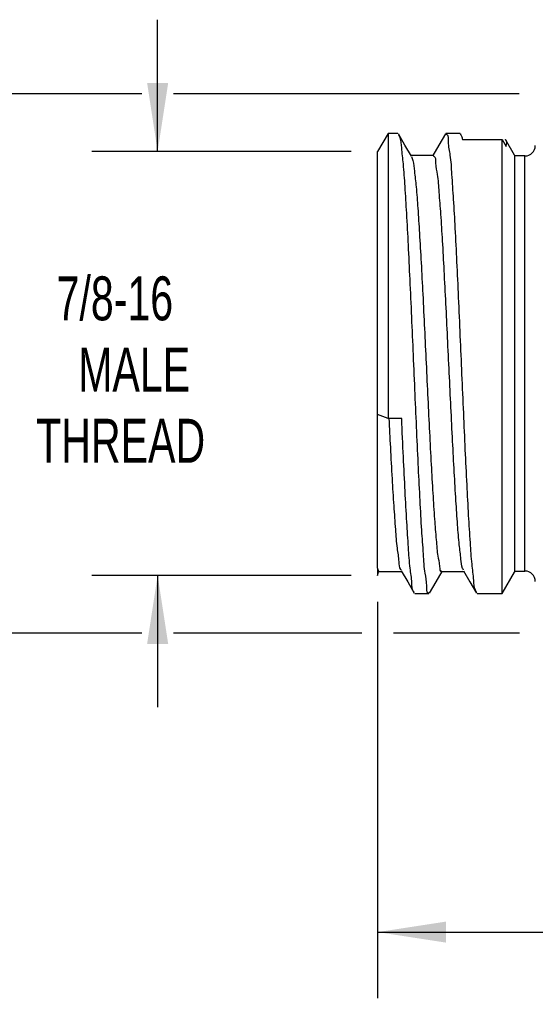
# Model space of a CAD drawing. Header units: millimetres. Extents: x 6 to 273, y 6 to 210.
# Tile 3 of 11: x 106 to 131, y 49 to 97. Entities that reach past the tile are written whole.
import ezdxf

# ---------------------------------------------------------------- set-up
doc = ezdxf.new("R2010")
doc.units = ezdxf.units.MM
doc.linetypes.add('SLD-Solid', pattern=[0])
doc.layers.add('DIMENSIONS', color=140, linetype='SLD-Solid', lineweight=25)
doc.styles.add('SLDTEXTSTYLE0', font='TXT', dxfattribs={"width": 0.7})
doc.dimstyles.new('SLDDIMSTYLE1', dxfattribs={"dimtxt": 2.158008, "dimasz": 3.302, "dimexe": 0, "dimexo": 0.0625, "dimgap": 0.539502, "dimtad": 0, "dimtih": 1, "dimtoh": 1, "dimdec": 1, "dimrnd": 1e-09, "dimzin": 12, "dimdsep": 46, "dimtxsty": 'SLDTEXTSTYLE0', "dimsah": 1, "dimcen": 0.09, "dimadec": 0, "dimazin": 3, "dimtfac": 1, "dimtdec": 1, "dimtofl": 0, "dimtmove": 0, "dimatfit": 3, "dimfxl": 0, "dimfrac": 2, "dimtolj": 1, "dimtzin": 12, "dimarcsym": 0})
doc.dimstyles.new('SLDDIMSTYLE2', dxfattribs={"dimtxt": 2.158008, "dimasz": 3.302, "dimexe": 0, "dimexo": 0.0625, "dimgap": 0.539502, "dimtad": 0, "dimtih": 1, "dimtoh": 1, "dimdec": 1, "dimrnd": 1e-09, "dimzin": 12, "dimdsep": 46, "dimtxsty": 'SLDTEXTSTYLE0', "dimsah": 1, "dimcen": 0.09, "dimadec": 0, "dimazin": 3, "dimtfac": 1, "dimtdec": 1, "dimtmove": 0, "dimatfit": 0, "dimfxl": 0, "dimfrac": 2, "dimtolj": 1, "dimtzin": 12, "dimarcsym": 0})
doc.dimstyles.new('SLDDIMSTYLE3', dxfattribs={"dimtxt": 2.158008, "dimasz": 3.302, "dimexe": 0, "dimexo": 0.0625, "dimgap": 0.539502, "dimtad": 0, "dimtih": 1, "dimtoh": 1, "dimdec": 1, "dimrnd": 1e-09, "dimzin": 4, "dimdsep": 46, "dimtxsty": 'SLDTEXTSTYLE0', "dimsah": 1, "dimcen": 0.09, "dimadec": 0, "dimazin": 1, "dimtfac": 1, "dimtdec": 1, "dimtofl": 0, "dimtmove": 0, "dimatfit": 3, "dimfxl": 0, "dimfrac": 2, "dimtolj": 1, "dimtzin": 12, "dimarcsym": 0})

# ---------------------------------------------------------------- blocks, each defined once
blk = doc.blocks.new('_D_4')
at = {"layer": 'DIMENSIONS'}
for p, q in [((176.832, 70.724), (176.832, 49.424)), ((123.532, 68.519), (123.532, 49.424)), ((123.532, 52.599), (141.417, 52.599)), ((144.342, 52.599), (143.617, 52.599)), ((143.617, 52.599), (143.617, 49.17)), ((150.754, 52.599), (151.479, 52.599)), ((151.479, 52.599), (151.479, 49.17)), ((176.832, 52.599), (153.678, 52.599)), ((143.617, 49.17), (144.342, 49.17)), ((151.479, 49.17), (150.754, 49.17))]:
    blk.add_line(p, q, dxfattribs=at)
for points in [[(123.532, 52.599), (126.834, 52.091), (126.834, 53.107)], [(176.832, 52.599), (173.53, 53.107), (173.53, 52.091)]]:
    blk.add_solid(points, dxfattribs=at)
at = {"layer": 'DIMENSIONS', "char_height": 2.1167, "attachment_point": 1, "style": 'SLDTEXTSTYLE0'}
for s, insert in [('53.3', (144.342, 55.811)), ('2.10', (144.342, 51.898))]:
    blk.add_mtext(s, dxfattribs=dict(at, insert=insert))
blk = doc.blocks.new('_D_6')
at = {"layer": 'DIMENSIONS'}
for p, q in [((112.928, 90.211), (112.928, 96.561)), ((122.262, 90.211), (109.753, 90.211)), ((122.262, 69.789), (109.753, 69.789)), ((112.928, 69.789), (112.928, 63.439))]:
    blk.add_line(p, q, dxfattribs=at)
for points in [[(112.928, 90.211), (113.436, 93.513), (112.42, 93.513)], [(112.928, 69.789), (112.42, 66.487), (113.436, 66.487)]]:
    blk.add_solid(points, dxfattribs=at)
at = {"layer": 'DIMENSIONS', "char_height": 2.1167, "attachment_point": 1, "style": 'SLDTEXTSTYLE0'}
for s, insert in [('7/8-16', (108.056, 84.192)), ('MALE', (109.096, 80.762)), ('THREAD', (107.072, 77.332))]:
    blk.add_mtext(s, dxfattribs=dict(at, insert=insert))
blk = doc.blocks.new('_D_7')
at = {"layer": 'DIMENSIONS'}
for p, q in [((112.166, 92.989), (93.954, 92.989)), ((97.129, 92.989), (97.129, 84.394)), ((130.358, 92.989), (113.69, 92.989)), ((93.923, 80.481), (93.198, 80.481)), ((93.198, 80.481), (93.198, 77.052)), ((100.335, 80.481), (101.06, 80.481)), ((101.06, 80.481), (101.06, 77.052)), ((93.198, 77.052), (93.923, 77.052)), ((101.06, 77.052), (100.335, 77.052)), ((97.129, 66.995), (97.129, 76.569)), ((112.166, 66.995), (93.954, 66.995)), ((122.77, 66.995), (113.69, 66.995)), ((130.362, 66.995), (124.294, 66.995))]:
    blk.add_line(p, q, dxfattribs=at)
for points in [[(97.129, 92.989), (96.621, 89.687), (97.637, 89.687)], [(97.129, 66.995), (97.637, 70.297), (96.621, 70.297)]]:
    blk.add_solid(points, dxfattribs=at)
at = {"layer": 'DIMENSIONS', "char_height": 2.1167, "attachment_point": 1, "style": 'SLDTEXTSTYLE0'}
for s, insert in [('26.0', (93.923, 83.693)), ('1.02', (93.923, 79.78))]:
    blk.add_mtext(s, dxfattribs=dict(at, insert=insert))

msp = doc.modelspace()

# ---------------------------------------------------------------- linework, layer by layer
for p, q in [((124.032, 91.077), (123.532, 90.211)), ((124.507, 91.077), (124.032, 91.077)), ((124.032, 91.077), (124.032, 77.339)), ((127.507, 91.077), (126.825, 91.077)), ((127.616, 90.791), (129.532, 90.791)), ((129.532, 68.91), (129.532, 90.791)), ((129.532, 90.791), (129.733, 90.452)), ((130.132, 90.038), (129.694, 90.796)), ((123.532, 77.546), (123.532, 90.211)), ((126.212, 90.017), (125.139, 90.017)), ((130.132, 90.038), (130.132, 77.588)), ((130.632, 89.994), (130.132, 89.994)), ((130.632, 77.598), (130.632, 89.994)), ((123.532, 70.141), (123.532, 77.593)), ((124.032, 77.339), (123.532, 77.546)), ((124.69, 77.339), (124.032, 77.339)), ((130.132, 77.588), (130.132, 69.949)), ((130.632, 69.994), (130.632, 77.598)), ((123.532, 70.141), (123.532, 69.789)), ((123.532, 69.789), (123.569, 69.937)), ((123.62, 69.971), (124.693, 69.971)), ((126.62, 69.971), (127.693, 69.971)), ((129.532, 68.91), (130.132, 69.949)), ((130.132, 69.994), (130.632, 69.994)), ((125.325, 68.91), (126.007, 68.91)), ((128.325, 68.91), (129.532, 68.91))]:
    msp.add_line(p, q)
at = {"flags": 128}
for points in [[(125.161, 89.98), (124.849, 90.518), (124.537, 91.056)], [(126.796, 91.057), (126.484, 90.519), (126.193, 90.017)], [(124.669, 70.012), (124.98, 69.474), (125.292, 68.936)], [(126.036, 68.93), (126.348, 69.468), (126.639, 69.971)], [(127.669, 70.012), (127.981, 69.473), (128.293, 68.935)]]:
    msp.add_lwpolyline(points, dxfattribs=at)
for centre, start, end in [((130.632, 90.494), 270.0003, 359.9996), ((130.632, 69.494), 0.0004, 89.9997)]:
    msp.add_arc(centre, 0.5, start, end)
for points, knots in [([(124.541, 91.016), (124.56, 90.975), (124.651, 90.78), (124.677, 90.293), (124.775, 89.512), (124.842, 88.459), (124.925, 87.158), (125.002, 85.665), (125.082, 83.997), (125.161, 82.231), (125.241, 80.384), (125.32, 78.543), (125.4, 76.727), (125.478, 75.019), (125.559, 73.441), (125.632, 72.052), (125.725, 70.906), (125.764, 69.953), (125.915, 69.443), (125.863, 68.95), (125.993, 68.949), (126.007, 68.948)], [0, 0, 0, 0, 0.006086, 0.029068, 0.064445, 0.113301, 0.171556, 0.240899, 0.315514, 0.39755, 0.480121, 0.565605, 0.646824, 0.726119, 0.796833, 0.861006, 0.913257, 0.955108, 0.983085, 0.998144, 1, 1, 1, 1]), ([(128.289, 68.981), (128.272, 69.013), (128.182, 69.186), (128.164, 69.656), (128.062, 70.408), (127.995, 71.455), (127.913, 72.728), (127.835, 74.223), (127.756, 75.866), (127.676, 77.643), (127.597, 79.469), (127.517, 81.328), (127.438, 83.132), (127.359, 84.864), (127.279, 86.439), (127.204, 87.852), (127.113, 89.01), (127.071, 89.974), (126.922, 90.528), (126.973, 90.998), (126.841, 91.033), (126.825, 91.038)], [0, 0, 0, 0, 0.004841, 0.026288, 0.061836, 0.108568, 0.167857, 0.234735, 0.311132, 0.390638, 0.475542, 0.558717, 0.642557, 0.720024, 0.79335, 0.856382, 0.910942, 0.952465, 0.982184, 0.997736, 1, 1, 1, 1]), ([(127.507, 91.059), (127.534, 91.025), (127.596, 90.947), (127.609, 90.847), (127.616, 90.791)], [0, 0, 0, 0, 0.431393, 1, 1, 1, 1]), ([(129.733, 90.452), (129.756, 90.583), (129.781, 90.721), (129.683, 90.784), (129.678, 90.787)], [0, 0, 0, 0, 0.948893, 1, 1, 1, 1]), ([(125.157, 89.968), (125.181, 89.906), (125.267, 89.682), (125.311, 89.184), (125.4, 88.422), (125.472, 87.423), (125.553, 86.205), (125.631, 84.821), (125.711, 83.287), (125.79, 81.673), (125.87, 79.997), (125.949, 78.336), (126.029, 76.707), (126.107, 75.185), (126.187, 73.791), (126.263, 72.57), (126.347, 71.593), (126.409, 70.753), (126.508, 70.401), (126.533, 69.934), (126.611, 69.994), (126.62, 70)], [0, 0, 0, 0, 0.009962, 0.035794, 0.073744, 0.124967, 0.185186, 0.256145, 0.331893, 0.414613, 0.497361, 0.582519, 0.662938, 0.740934, 0.809962, 0.872014, 0.921891, 0.961052, 0.986272, 0.998546, 1, 1, 1, 1]), ([(127.673, 70.039), (127.658, 70.067), (127.569, 70.226), (127.549, 70.653), (127.448, 71.344), (127.382, 72.287), (127.299, 73.453), (127.222, 74.796), (127.142, 76.299), (127.063, 77.892), (126.983, 79.561), (126.904, 81.226), (126.824, 82.872), (126.745, 84.422), (126.665, 85.857), (126.59, 87.12), (126.5, 88.171), (126.455, 89.035), (126.316, 89.528), (126.352, 89.96), (126.228, 89.98), (126.212, 89.983)], [0, 0, 0, 0, 0.004713, 0.027093, 0.061899, 0.110219, 0.168025, 0.236995, 0.311345, 0.393218, 0.475742, 0.561293, 0.642688, 0.722273, 0.793366, 0.85802, 0.910814, 0.953289, 0.981925, 0.997716, 1, 1, 1, 1]), ([(124.672, 70.039), (124.663, 70.05), (124.568, 70.156), (124.577, 70.555), (124.458, 71.171), (124.4, 72.081), (124.315, 73.191), (124.238, 74.512), (124.162, 75.911), (124.114, 76.876), (124.091, 77.339)], [0, 0, 0, 0, 0.0059088, 0.0578384, 0.1483353, 0.2701012, 0.4267407, 0.6051443, 0.8104687, 1, 1, 1, 1]), ([(125.288, 68.977), (125.279, 68.989), (125.176, 69.107), (125.195, 69.539), (125.069, 70.219), (125.015, 71.209), (124.928, 72.442), (124.852, 73.898), (124.77, 75.557), (124.718, 76.724), (124.69, 77.339)], [0, 0, 0, 0, 0.005287, 0.055751, 0.1397, 0.259804, 0.406058, 0.582707, 0.780206, 1, 1, 1, 1]), ([(123.532, 70.141), (123.554, 70.035), (123.578, 69.921), (123.617, 69.98), (123.62, 69.985)], [0, 0, 0, 0, 0.9257031, 1, 1, 1, 1])]:
    msp.add_open_spline(points, degree=3, knots=knots)

# ---------------------------------------------------------------- dimensions: what is measured, and where the dimension line sits
at = {"layer": 'DIMENSIONS'}
dim = msp.add_linear_dim(base=(112.928, 69.789), p1=(123.532, 90.211), p2=(123.532, 69.789), angle=90, text='7/8-16\\PMALE\\PTHREAD', dimstyle='SLDDIMSTYLE2', dxfattribs=at)
dim.commit()
dim.dimension.update_dxf_attribs({"geometry": '_D_6', "text_midpoint": (112.928, 79.748), "dimtype": 160})
for base, p1, p2, angle, dimstyle, picture, middle in [((97.129, 66.995), (131.628, 92.989), (131.632, 66.995), 90, 'SLDDIMSTYLE3', '_D_7', (97.129, 80.481)), ((176.832, 52.599), (123.532, 69.789), (176.832, 71.994), 360, 'SLDDIMSTYLE1', '_D_4', (147.548, 52.599))]:
    dim = msp.add_linear_dim(base=base, p1=p1, p2=p2, angle=angle, dimstyle=dimstyle, dxfattribs=at)
    dim.commit()
    dim.dimension.update_dxf_attribs({"geometry": picture, "text_midpoint": middle, "dimtype": 160})

doc.saveas('drawing.dxf')
